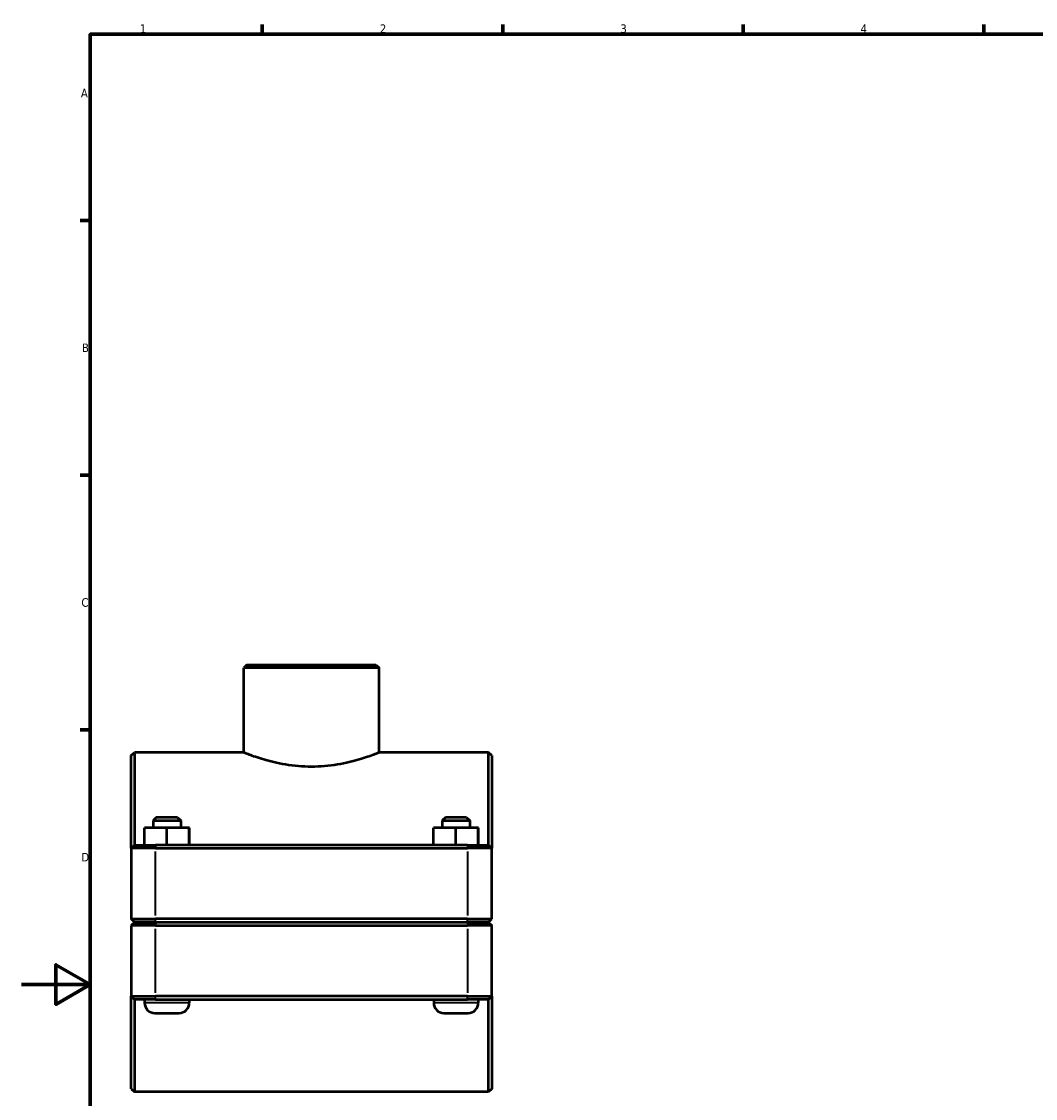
# Model space of a CAD drawing. Header units: millimetres. Extents: x 0 to 1134, y -20 to 1083.
# Tile 2 of 6: x 0 to 295, y 264 to 578. Entities that reach past the tile are written whole.
import ezdxf

# ---------------------------------------------------------------- set-up
doc = ezdxf.new("R2010")
doc.units = ezdxf.units.MM
for name, color, linetype, lineweight in [('Border (ISO)', 7, 'Continuous', 70), ('Visible (ISO)', 7, 'Continuous', 50), ('Visible Narrow (ISO)', 7, 'Continuous', 35)]:
    doc.layers.add(name, color=color, linetype=linetype, lineweight=lineweight)
doc.styles.add('Note Text (ISO)', font='tahoma.ttf')

# ---------------------------------------------------------------- blocks, each defined once
blk = doc.blocks.new('Borders Default Border')
at = {"layer": 'Border (ISO)'}
for p, q in [((70.08, 574), (70.08, 576.9)), ((140.17, 574), (140.17, 576.9)), ((210.25, 574), (210.25, 576.9)), ((280.33, 574), (280.33, 576.9)), ((20, 519.75), (17.1, 519.75)), ((20, 445.5), (17.1, 445.5)), ((20, 371.25), (17.1, 371.25))]:
    blk.add_line(p, q, dxfattribs=at)
at = {"layer": 'Border (ISO)', "flags": 128}
for points in [[(20, 20), (20, 574), (821, 574), (821, 20), (20, 20)], [(0, 297), (20, 297), (10, 302.77), (10, 291.23), (20, 297)]]:
    blk.add_lwpolyline(points, dxfattribs=at)
at = {"layer": 'Border (ISO)', "color": 232, "true_color": 0xca0064, "char_height": 2.5, "attachment_point": 7, "style": 'Note Text (ISO)'}
for s, insert in [('1', (34.48, 574.4)), ('2', (104.37, 574.4)), ('3', (174.43, 574.35)), ('4', (244.42, 574.4)), ('A', (17.29, 555.62)), ('B', (17.59, 481.37)), ('C', (17.43, 407.08)), ('D', (17.43, 332.88))]:
    blk.add_mtext(s, dxfattribs=dict(at, insert=insert))

msp = doc.modelspace()

# ---------------------------------------------------------------- linework, layer by layer
at = {"layer": 'Visible (ISO)'}
for p, q in [((65.669, 390.177), (64.769, 389.277)), ((65.669, 390.177), (103.248, 390.177)), ((103.248, 390.177), (104.148, 389.277)), ((64.769, 364.677), (64.769, 389.277)), ((104.148, 389.277), (64.769, 389.277)), ((104.148, 364.677), (104.148, 389.277)), ((31.959, 363.777), (32.859, 364.677)), ((32.859, 364.677), (32.859, 337.677)), ((64.769, 364.677), (32.859, 364.677)), ((136.059, 364.677), (104.148, 364.677)), ((136.059, 337.677), (136.059, 364.677)), ((136.959, 363.777), (136.059, 364.677)), ((31.959, 336.777), (31.959, 363.777)), ((136.959, 363.777), (136.959, 336.777)), ((39.259, 345.677), (38.359, 344.777)), ((45.459, 345.677), (39.259, 345.677)), ((45.459, 345.677), (46.359, 344.777)), ((123.459, 345.677), (122.559, 344.777)), ((129.659, 345.677), (123.459, 345.677)), ((129.659, 345.677), (130.559, 344.777)), ((35.839, 337.677), (35.839, 342.677)), ((42.318, 342.677), (35.839, 342.677)), ((38.359, 344.777), (46.359, 344.777)), ((38.359, 344.777), (38.359, 342.677)), ((42.318, 337.677), (42.318, 342.677)), ((48.838, 342.677), (42.318, 342.677)), ((46.359, 344.777), (46.359, 342.677)), ((48.838, 337.677), (48.838, 342.677)), ((48.879, 342.677), (48.838, 342.677)), ((48.879, 337.677), (48.879, 342.677)), ((120.039, 337.677), (120.039, 342.677)), ((126.518, 342.677), (120.039, 342.677)), ((122.559, 344.777), (130.559, 344.777)), ((122.559, 344.777), (122.559, 342.677)), ((126.518, 337.677), (126.518, 342.677)), ((133.038, 342.677), (126.518, 342.677)), ((130.559, 344.777), (130.559, 342.677)), ((133.038, 337.677), (133.038, 342.677)), ((133.079, 342.677), (133.038, 342.677)), ((133.079, 337.677), (133.079, 342.677)), ((32.859, 337.677), (31.959, 336.777)), ((39.009, 336.777), (31.959, 336.777)), ((31.959, 336.777), (31.959, 316.127)), ((32.859, 337.677), (39.009, 337.677)), ((129.909, 337.677), (39.009, 337.677)), ((39.009, 336.777), (129.909, 336.777)), ((129.909, 337.677), (136.059, 337.677)), ((136.959, 336.777), (129.909, 336.777)), ((136.059, 337.677), (136.959, 336.777)), ((136.959, 316.127), (136.959, 336.777)), ((32.859, 315.227), (31.959, 316.127)), ((31.959, 316.127), (39.009, 316.127)), ((32.859, 315.127), (31.959, 314.227)), ((39.009, 314.227), (31.959, 314.227)), ((31.959, 314.227), (31.959, 293.577)), ((39.009, 315.227), (32.859, 315.227)), ((32.859, 315.127), (39.009, 315.127)), ((35.859, 315.227), (35.859, 315.127)), ((129.909, 316.127), (39.009, 316.127)), ((39.009, 315.227), (129.909, 315.227)), ((129.909, 315.127), (39.009, 315.127)), ((39.009, 314.227), (129.909, 314.227)), ((48.859, 315.227), (48.859, 315.127)), ((120.059, 315.227), (120.059, 315.127)), ((129.909, 316.127), (136.959, 316.127)), ((136.059, 315.227), (129.909, 315.227)), ((129.909, 315.127), (136.059, 315.127)), ((136.959, 314.227), (129.909, 314.227)), ((133.059, 315.227), (133.059, 315.127)), ((136.059, 315.227), (136.959, 316.127)), ((136.059, 315.127), (136.959, 314.227)), ((136.959, 293.577), (136.959, 314.227)), ((31.959, 293.577), (39.009, 293.577)), ((31.959, 266.577), (31.959, 293.577)), ((32.859, 292.677), (31.959, 293.577)), ((32.859, 292.677), (32.859, 265.677)), ((39.009, 292.677), (32.859, 292.677)), ((35.859, 292.677), (35.859, 291.677)), ((129.909, 293.577), (39.009, 293.577)), ((39.009, 292.677), (129.909, 292.677)), ((48.859, 292.677), (48.859, 291.677)), ((120.059, 292.677), (120.059, 291.677)), ((129.909, 293.577), (136.959, 293.577)), ((136.059, 292.677), (129.909, 292.677)), ((133.059, 292.677), (133.059, 291.677)), ((136.059, 292.677), (136.959, 293.577)), ((136.059, 265.677), (136.059, 292.677)), ((136.959, 293.577), (136.959, 266.577)), ((38.859, 288.677), (45.859, 288.677)), ((123.059, 288.677), (130.059, 288.677)), ((31.959, 266.577), (32.859, 265.677)), ((136.059, 265.677), (32.859, 265.677)), ((136.959, 266.577), (136.059, 265.677))]:
    msp.add_line(p, q, dxfattribs=at)
for centre, start, end in [((38.859, 291.677), 180, 270), ((45.859, 291.677), 270, 0), ((123.059, 291.677), 180, 270), ((130.059, 291.677), 270, 0)]:
    msp.add_arc(centre, 3, start, end, dxfattribs=at)
msp.add_open_spline([(64.769, 364.677), (64.769, 364.677), (64.89, 364.629), (65.396, 364.431), (65.779, 364.282), (66.789, 363.907), (67.415, 363.681), (68.855, 363.194), (69.67, 362.933), (71.403, 362.425), (72.382, 362.16), (74.519, 361.657), (75.675, 361.419), (78.096, 361.021), (79.362, 360.86), (81.917, 360.646), (83.207, 360.593), (85.71, 360.593), (87, 360.646), (89.555, 360.86), (90.821, 361.021), (93.242, 361.419), (94.399, 361.657), (96.535, 362.16), (97.514, 362.425), (99.247, 362.933), (100.062, 363.194), (101.503, 363.681), (102.129, 363.907), (103.138, 364.282), (103.522, 364.431), (104.027, 364.629), (104.148, 364.677), (104.148, 364.677)], degree=3, knots=[3.0030509, 3.0030509, 3.0030509, 3.0030509, 3.3782469, 3.3782469, 3.7534428, 3.7534428, 4.1286388, 4.1286388, 4.5038347, 4.5038347, 4.8794015, 4.8794015, 5.2549683, 5.2549683, 5.630535, 5.630535, 6.0061018, 6.0061018, 6.3816685, 6.3816685, 6.7572353, 6.7572353, 7.1328021, 7.1328021, 7.5083688, 7.5083688, 7.8835648, 7.8835648, 8.2587608, 8.2587608, 8.6339567, 8.6339567, 9.0091527, 9.0091527, 9.0091527, 9.0091527], dxfattribs=at)
at = {"layer": 'Visible Narrow (ISO)'}
for p, q in [((39.009, 337.632), (39.009, 336.822)), ((129.909, 337.632), (129.909, 336.822)), ((39.009, 317.16), (39.009, 335.745)), ((129.909, 335.745), (129.909, 317.16)), ((39.009, 315.272), (39.009, 316.082)), ((39.009, 315.082), (39.009, 314.272)), ((129.909, 315.272), (129.909, 316.082)), ((129.909, 315.082), (129.909, 314.272)), ((39.009, 294.61), (39.009, 313.195)), ((129.909, 313.195), (129.909, 294.61)), ((39.009, 292.722), (39.009, 293.532)), ((129.909, 292.722), (129.909, 293.532)), ((48.779, 291.677), (35.939, 291.677)), ((132.979, 291.677), (120.139, 291.677))]:
    msp.add_line(p, q, dxfattribs=at)

# ---------------------------------------------------------------- block references
msp.add_blockref('Borders Default Border', (0, 0))

doc.saveas('drawing.dxf')
